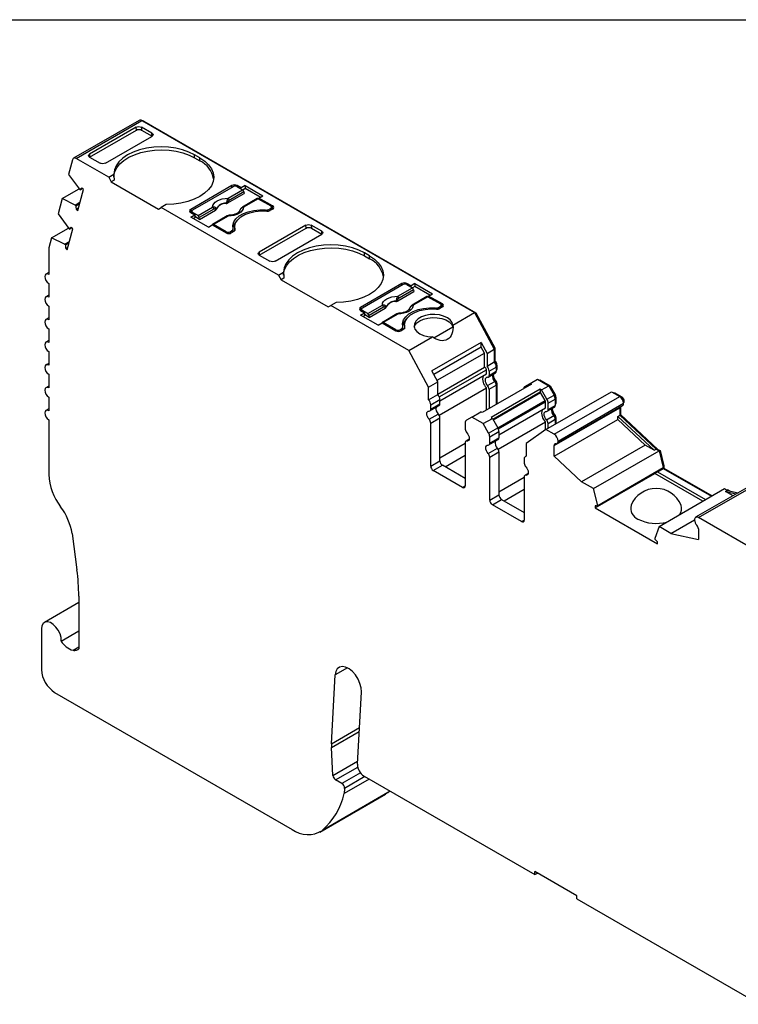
# Model space of a CAD drawing. Header units: millimetres. Extents: x 6 to 273, y 6 to 210.
# Tile 6 of 7: x 204 to 242, y 156 to 210. Entities that reach past the tile are written whole.
import ezdxf

# ---------------------------------------------------------------- set-up
doc = ezdxf.new("R2010")
doc.units = ezdxf.units.MM
doc.linetypes.add('SLD-Solid', pattern=[0])
doc.layers.add('TEXT', color=140, linetype='SLD-Solid', lineweight=25)

msp = doc.modelspace()

# ---------------------------------------------------------------- linework, layer by layer
for p, q in [((210.041, 204.122), (206.505, 202.081)), ((206.655, 202.066), (210.191, 204.107)), ((210.191, 204.107), (228.123, 193.755)), ((210.261, 204.066), (210.297, 204.087)), ((210.297, 204.087), (228.198, 193.752)), ((209.881, 203.755), (207.371, 202.306)), ((207.371, 202.143), (209.893, 203.599)), ((209.893, 203.599), (209.881, 203.755)), ((210.736, 203.425), (210.164, 203.755)), ((210.164, 203.755), (210.176, 203.599)), ((210.176, 203.599), (210.748, 203.269)), ((210.748, 203.269), (210.736, 203.425)), ((208.226, 201.813), (210.735, 203.261)), ((207.371, 202.306), (207.359, 202.136)), ((213.317, 202.098), (213.034, 202.262)), ((213.034, 202.098), (213.034, 202.262)), ((206.45, 202.003), (206.237, 201.207)), ((208.402, 201.057), (206.655, 202.066)), ((207.371, 202.143), (207.943, 201.813)), ((213.034, 202.098), (213.317, 201.935)), ((213.317, 201.935), (213.317, 202.098)), ((206.237, 201.207), (206.823, 200.412)), ((208.402, 201.057), (208.681, 201.218)), ((208.402, 201.057), (208.544, 200.812)), ((208.695, 200.9), (208.544, 200.812)), ((208.544, 200.812), (211.089, 199.343)), ((205.889, 199.909), (206.804, 200.437)), ((206.735, 199.264), (207.037, 200.391)), ((206.823, 200.412), (206.864, 200.375)), ((206.864, 200.375), (206.98, 200.442)), ((207.037, 200.391), (206.953, 200.466)), ((215.049, 200.608), (212.822, 199.323)), ((215.12, 200.547), (212.928, 199.282)), ((214.833, 199.673), (215.698, 200.173)), ((214.834, 199.926), (215.621, 200.38)), ((215.691, 200.265), (214.904, 199.811)), ((215.049, 200.506), (215.049, 200.608)), ((215.551, 200.482), (215.332, 200.608)), ((215.332, 200.608), (215.332, 200.547)), ((215.332, 200.547), (215.621, 200.38)), ((215.763, 200.604), (215.551, 200.482)), ((215.551, 200.421), (215.551, 200.482)), ((215.763, 200.441), (215.637, 200.368)), ((215.691, 200.265), (215.698, 200.173)), ((215.763, 200.604), (216.711, 200.057)), ((215.763, 200.604), (215.763, 200.441)), ((216.569, 199.976), (215.763, 200.441)), ((205.889, 199.909), (205.67, 199.09)), ((206.594, 199.558), (205.889, 199.909)), ((206.594, 199.558), (206.855, 199.709)), ((206.635, 199.522), (206.835, 199.637)), ((216.407, 199.902), (215.62, 199.448)), ((216.457, 199.897), (215.67, 199.443)), ((216.457, 199.897), (217.135, 199.506)), ((216.499, 199.935), (216.711, 200.057)), ((217.241, 199.506), (216.499, 199.935)), ((216.499, 199.874), (216.499, 199.935)), ((205.67, 199.09), (206.256, 198.295)), ((206.635, 199.522), (206.594, 199.558)), ((206.651, 199.339), (206.774, 199.41)), ((206.651, 199.339), (206.735, 199.264)), ((211.089, 199.343), (211.231, 199.425)), ((211.509, 199.585), (211.231, 199.425)), ((217.552, 195.775), (211.231, 199.425)), ((212.822, 199.323), (212.822, 199.159)), ((212.822, 199.159), (212.884, 199.195)), ((212.822, 199.159), (213.041, 199.033)), ((212.884, 199.22), (212.884, 199.123)), ((213.217, 198.993), (212.928, 199.159)), ((212.928, 199.159), (212.928, 199.098)), ((213.217, 198.993), (214.004, 199.447)), ((214.074, 199.332), (213.287, 198.877)), ((213.294, 198.785), (214.159, 199.284)), ((216.859, 199.234), (216.859, 199.29)), ((217.029, 199.323), (217.135, 199.384)), ((217.029, 199.323), (217.029, 199.235)), ((217.241, 199.343), (217.1, 199.261)), ((217.135, 199.282), (217.135, 199.384)), ((217.179, 199.307), (217.179, 199.445)), ((217.241, 199.343), (217.179, 199.379)), ((217.241, 199.343), (217.241, 199.506)), ((212.829, 198.91), (213.041, 199.033)), ((213.776, 198.363), (212.829, 198.91)), ((213.041, 198.869), (212.97, 198.829)), ((213.041, 199.033), (213.041, 198.869)), ((213.294, 198.785), (213.041, 198.931)), ((213.294, 198.785), (213.287, 198.877)), ((214.79, 198.969), (214.003, 198.514)), ((214.84, 198.964), (214.053, 198.51)), ((205.323, 197.791), (206.238, 198.319)), ((206.168, 197.147), (206.47, 198.274)), ((206.256, 198.295), (206.297, 198.258)), ((206.297, 198.258), (206.412, 198.325)), ((206.47, 198.274), (206.386, 198.348)), ((213.776, 198.363), (213.988, 198.486)), ((213.988, 198.486), (214.731, 198.057)), ((214.731, 198.118), (214.053, 198.51)), ((214.731, 198.057), (214.731, 198.118)), ((214.943, 198.118), (215.049, 198.18)), ((214.943, 198.118), (214.943, 198.031)), ((215.155, 198.139), (215.014, 198.057)), ((215.049, 198.077), (215.049, 198.18)), ((215.108, 198.111), (215.108, 198.261)), ((215.193, 198.373), (215.193, 198.21)), ((215.193, 198.21), (215.195, 198.171)), ((215.211, 198.202), (215.211, 198.238)), ((219.031, 198.473), (216.521, 197.024)), ((216.521, 196.86), (219.043, 198.316)), ((219.043, 198.316), (219.031, 198.473)), ((219.886, 198.143), (219.314, 198.473)), ((219.314, 198.473), (219.326, 198.317)), ((219.326, 198.317), (219.898, 197.987)), ((219.898, 197.987), (219.886, 198.143)), ((205.323, 197.791), (205.176, 197.244)), ((206.027, 197.441), (205.323, 197.791)), ((206.027, 197.441), (206.287, 197.591)), ((206.068, 197.405), (206.268, 197.52)), ((217.376, 196.531), (219.885, 197.979)), ((205.169, 197.184), (205.169, 195.82)), ((206.068, 197.405), (206.027, 197.441)), ((206.084, 197.222), (206.207, 197.293)), ((206.084, 197.222), (206.168, 197.147)), ((216.521, 197.024), (216.509, 196.854)), ((222.467, 196.816), (222.184, 196.979)), ((222.184, 196.816), (222.184, 196.979)), ((216.521, 196.86), (217.093, 196.53)), ((222.184, 196.816), (222.467, 196.653)), ((222.467, 196.653), (222.467, 196.816)), ((205.169, 195.921), (205.02, 195.835)), ((217.552, 195.775), (217.831, 195.936)), ((217.552, 195.775), (217.694, 195.53)), ((217.845, 195.618), (217.694, 195.53)), ((217.694, 195.53), (220.239, 194.061)), ((205.169, 195.33), (205.169, 194.595)), ((224.199, 195.326), (221.972, 194.04)), ((224.27, 195.265), (222.078, 194)), ((223.983, 194.644), (224.771, 195.098)), ((223.983, 194.391), (224.848, 194.89)), ((224.841, 194.983), (224.054, 194.529)), ((224.199, 195.224), (224.199, 195.326)), ((224.701, 195.2), (224.482, 195.326)), ((224.482, 195.326), (224.482, 195.265)), ((224.482, 195.265), (224.771, 195.098)), ((224.913, 195.322), (224.701, 195.2)), ((224.701, 195.138), (224.701, 195.2)), ((224.913, 195.159), (224.787, 195.086)), ((224.841, 194.983), (224.848, 194.89)), ((224.913, 195.322), (225.861, 194.775)), ((224.913, 195.322), (224.913, 195.159)), ((225.719, 194.693), (224.913, 195.159)), ((205.169, 194.696), (205.019, 194.61)), ((220.659, 194.303), (220.381, 194.142)), ((225.557, 194.62), (224.77, 194.166)), ((225.607, 194.615), (224.82, 194.161)), ((225.607, 194.615), (226.285, 194.224)), ((225.649, 194.653), (225.861, 194.775)), ((226.391, 194.224), (225.649, 194.653)), ((225.649, 194.591), (225.649, 194.653)), ((205.169, 194.105), (205.169, 193.37)), ((220.239, 194.061), (220.381, 194.142)), ((224.588, 191.714), (220.381, 194.142)), ((221.972, 194.04), (221.972, 193.877)), ((222.034, 193.913), (221.972, 193.877)), ((221.972, 193.877), (222.191, 193.751)), ((222.034, 193.938), (222.034, 193.841)), ((222.366, 193.71), (222.078, 193.877)), ((222.078, 193.877), (222.078, 193.816)), ((222.366, 193.71), (223.154, 194.165)), ((223.224, 194.05), (222.437, 193.595)), ((222.444, 193.503), (223.309, 194.002)), ((226.009, 193.952), (226.009, 194.008)), ((226.179, 194.04), (226.285, 194.102)), ((226.179, 194.04), (226.179, 193.953)), ((226.391, 194.061), (226.249, 193.979)), ((226.285, 194), (226.285, 194.102)), ((226.329, 194.025), (226.329, 194.163)), ((226.391, 194.061), (226.329, 194.097)), ((226.391, 194.061), (226.391, 194.224)), ((205.169, 193.472), (205.019, 193.385)), ((221.979, 193.628), (222.191, 193.751)), ((222.926, 193.081), (221.979, 193.628)), ((222.191, 193.587), (222.12, 193.546)), ((222.191, 193.751), (222.191, 193.587)), ((222.444, 193.503), (222.191, 193.648)), ((222.444, 193.503), (222.437, 193.595)), ((223.94, 193.687), (223.153, 193.232)), ((223.99, 193.682), (223.203, 193.227)), ((223.881, 192.836), (223.203, 193.227)), ((226.962, 193.084), (228.123, 193.755)), ((228.123, 193.755), (229.185, 191.786)), ((228.142, 193.72), (228.198, 193.752)), ((228.198, 193.752), (229.221, 191.856)), ((205.169, 192.88), (205.169, 192.145)), ((222.926, 193.081), (223.138, 193.204)), ((223.138, 193.204), (223.881, 192.775)), ((223.881, 192.775), (223.881, 192.836)), ((224.093, 192.836), (224.199, 192.897)), ((224.093, 192.836), (224.093, 192.749)), ((224.305, 192.857), (224.164, 192.775)), ((224.199, 192.795), (224.199, 192.897)), ((224.258, 192.829), (224.258, 192.979)), ((224.343, 193.091), (224.343, 192.928)), ((224.343, 192.928), (224.345, 192.889)), ((224.361, 192.92), (224.361, 192.956)), ((225.933, 192.399), (226.95, 192.986)), ((205.169, 192.247), (205.019, 192.16)), ((224.588, 191.714), (225.855, 192.445)), ((205.169, 191.656), (205.169, 190.921)), ((225.65, 189.745), (224.588, 191.714)), ((228.482, 192.144), (225.83, 190.613)), ((228.482, 191.9), (225.931, 190.427)), ((228.482, 192.144), (228.796, 191.561)), ((228.482, 191.9), (228.482, 192.144)), ((228.655, 191.58), (228.482, 191.9)), ((228.796, 191.561), (229.185, 191.786)), ((229.165, 191.824), (229.221, 191.856)), ((229.185, 191.786), (229.185, 191.1)), ((229.221, 191.856), (229.221, 191.147)), ((226.103, 190.107), (228.655, 191.58)), ((228.655, 190.811), (228.655, 191.58)), ((228.796, 191.561), (228.796, 190.876)), ((229.185, 191.127), (229.221, 191.147)), ((205.169, 191.022), (205.019, 190.935)), ((226.145, 190.03), (225.83, 190.613)), ((226.145, 189.361), (228.655, 190.811)), ((226.224, 189.212), (228.765, 190.679)), ((228.765, 190.452), (228.765, 190.679)), ((228.796, 190.876), (229.185, 191.1)), ((228.906, 190.598), (229.295, 190.822)), ((228.906, 190.598), (228.906, 190.37)), ((228.906, 190.37), (229.295, 190.594)), ((229.286, 190.898), (229.331, 190.924)), ((229.295, 190.822), (229.295, 190.594)), ((229.295, 190.676), (229.331, 190.697)), ((229.295, 190.642), (229.31, 190.651)), ((229.331, 190.924), (229.331, 190.697)), ((205.169, 190.431), (205.169, 189.696)), ((226.255, 189.002), (228.765, 190.452)), ((228.821, 189.82), (229.21, 190.045)), ((228.865, 190.278), (229.254, 190.503)), ((229.234, 190.016), (229.288, 190.047)), ((231.122, 189.942), (231.51, 190.166)), ((231.51, 190.166), (232.124, 189.812)), ((231.61, 190.109), (231.646, 190.129)), ((231.646, 190.129), (232.2, 189.809)), ((205.169, 189.797), (205.019, 189.711)), ((225.65, 189.745), (226.145, 190.03)), ((225.65, 189.059), (225.65, 189.745)), ((226.145, 189.345), (226.145, 190.03)), ((226.213, 188.23), (228.765, 189.703)), ((231.192, 189.901), (228.541, 188.37)), ((228.765, 188.5), (228.765, 189.703)), ((228.906, 189.622), (229.295, 189.846)), ((228.906, 189.622), (228.906, 188.581)), ((231.664, 189.629), (229.012, 188.098)), ((229.283, 189.921), (229.331, 189.948)), ((229.295, 189.846), (229.295, 188.806)), ((229.331, 189.948), (229.331, 188.826)), ((230.83, 189.773), (231.122, 189.942)), ((231.122, 189.942), (231.192, 189.901)), ((231.664, 189.629), (231.664, 189.465)), ((231.735, 189.588), (231.664, 189.629)), ((231.735, 189.588), (232.124, 189.812)), ((232.026, 189.083), (231.735, 189.588)), ((232.124, 189.812), (232.415, 189.308)), ((232.144, 189.776), (232.2, 189.809)), ((232.2, 189.809), (232.471, 189.34)), ((205.169, 189.206), (205.169, 188.471)), ((225.65, 189.059), (226.145, 189.345)), ((225.76, 188.781), (226.255, 189.067)), ((226.255, 188.839), (226.255, 189.067)), ((231.664, 189.465), (229.118, 187.996)), ((229.125, 187.985), (231.676, 189.458)), ((229.375, 187.552), (231.926, 189.025)), ((231.676, 189.458), (231.664, 189.465)), ((231.926, 189.025), (231.676, 189.458)), ((231.975, 187.449), (235.511, 189.49)), ((232.026, 189.083), (232.415, 189.308)), ((232.088, 188.874), (232.477, 189.098)), ((232.414, 187.196), (235.949, 189.237)), ((232.415, 189.308), (232.471, 189.34)), ((232.468, 189.175), (232.513, 189.2)), ((232.477, 189.098), (232.477, 188.758)), ((232.513, 189.2), (232.513, 188.86)), ((235.511, 189.49), (235.949, 189.237)), ((235.613, 189.431), (235.648, 189.452)), ((235.648, 189.452), (236.055, 189.217)), ((236.011, 189.191), (236.055, 189.217)), ((205.169, 188.572), (205.019, 188.486)), ((225.718, 188.462), (226.213, 188.748)), ((225.76, 188.553), (226.255, 188.839)), ((225.76, 188.553), (225.76, 188.781)), ((229.406, 187.489), (231.947, 188.956)), ((229.437, 187.166), (231.947, 188.615)), ((231.947, 188.615), (231.947, 188.956)), ((232.047, 188.441), (232.436, 188.666)), ((232.088, 188.533), (232.088, 188.874)), ((232.088, 188.533), (232.477, 188.758)), ((232.414, 186.586), (235.949, 188.628)), ((232.477, 188.839), (232.513, 188.86)), ((232.477, 188.805), (232.492, 188.814)), ((232.564, 186.701), (236.099, 188.742)), ((232.626, 186.833), (236.161, 188.874)), ((235.949, 188.628), (235.949, 188.226)), ((235.984, 188.676), (235.984, 188.268)), ((236.151, 188.95), (236.197, 188.976)), ((205.169, 187.981), (205.169, 185.029)), ((225.675, 188.004), (226.17, 188.289)), ((225.76, 187.805), (226.255, 188.091)), ((226.255, 185.77), (226.255, 188.091)), ((227.975, 188.125), (227.684, 187.957)), ((227.975, 188.125), (228.47, 188.411)), ((228.588, 187.771), (227.975, 188.125)), ((228.541, 188.37), (228.47, 188.411)), ((228.588, 187.771), (229.083, 188.057)), ((229.012, 188.098), (229.083, 188.057)), ((229.083, 188.057), (229.375, 187.552)), ((232.003, 187.983), (232.392, 188.208)), ((232.088, 187.785), (232.477, 188.009)), ((232.414, 186.014), (235.843, 187.994)), ((232.416, 188.179), (232.47, 188.211)), ((232.465, 188.084), (232.513, 188.111)), ((232.477, 188.009), (232.477, 187.739)), ((232.513, 188.111), (232.513, 187.759)), ((235.843, 188.165), (235.949, 188.226)), ((235.843, 187.994), (235.843, 188.165)), ((235.843, 188.165), (237.804, 186.338)), ((235.843, 187.994), (237.322, 186.617)), ((235.949, 188.247), (235.984, 188.268)), ((235.949, 188.226), (237.91, 186.4)), ((235.984, 188.268), (238.006, 186.385)), ((225.76, 185.485), (225.76, 187.805)), ((227.621, 187.82), (227.621, 187.479)), ((228.88, 187.266), (228.588, 187.771)), ((228.88, 187.266), (229.375, 187.552)), ((229.395, 186.393), (231.947, 187.866)), ((231.975, 187.449), (230.913, 186.706)), ((231.947, 187.429), (231.947, 187.866)), ((232.414, 187.196), (231.975, 187.449)), ((232.088, 187.514), (232.088, 187.785)), ((227.824, 186.915), (227.663, 186.822)), ((227.706, 186.831), (227.816, 186.894)), ((228.9, 186.625), (229.395, 186.911)), ((228.942, 187.057), (229.437, 187.343)), ((228.942, 186.717), (228.942, 187.057)), ((228.942, 186.717), (229.437, 187.002)), ((229.437, 187.343), (229.437, 187.002)), ((226.255, 185.934), (227.621, 186.723)), ((227.621, 186.73), (227.621, 184.41)), ((228.857, 186.167), (229.352, 186.453)), ((230.913, 186.706), (230.913, 186.021)), ((232.414, 186.014), (232.414, 186.586)), ((237.322, 186.617), (233.892, 184.637)), ((237.804, 186.338), (237.322, 186.617)), ((237.804, 186.338), (237.91, 186.4)), ((237.91, 186.4), (238.07, 186.308)), ((237.971, 186.365), (238.006, 186.385)), ((238.006, 186.385), (238.126, 186.316)), ((226.538, 185.444), (227.621, 186.07)), ((228.942, 185.968), (229.437, 186.254)), ((228.942, 183.648), (228.942, 185.968)), ((229.437, 186.254), (229.437, 183.933)), ((230.803, 185.869), (230.803, 185.642)), ((230.913, 186.034), (230.866, 186.007)), ((232.414, 186.014), (233.892, 184.637)), ((234.534, 184.267), (238.07, 186.308)), ((238.07, 186.308), (238.3, 185.404)), ((238.075, 186.287), (238.126, 186.316)), ((238.126, 186.316), (238.335, 185.493)), ((225.76, 185.485), (226.255, 185.77)), ((225.901, 185.24), (226.396, 185.525)), ((227.621, 184.818), (226.396, 185.525)), ((234.764, 183.363), (238.3, 185.404)), ((237.982, 185.172), (238.3, 185.355)), ((238.285, 185.464), (238.335, 185.493)), ((238.3, 185.404), (238.3, 185.355)), ((238.3, 185.355), (238.335, 185.376)), ((238.3, 185.355), (240.895, 183.857)), ((238.335, 185.493), (238.335, 185.376)), ((238.335, 185.376), (240.93, 183.878)), ((227.48, 184.328), (225.901, 185.24)), ((229.437, 184.097), (230.803, 184.886)), ((230.803, 184.893), (230.803, 182.573)), ((231.006, 185.078), (230.845, 184.985)), ((230.888, 184.994), (230.998, 185.057)), ((234.623, 183.233), (237.84, 185.09)), ((234.764, 183.314), (237.982, 185.172)), ((240.435, 183.592), (237.84, 185.09)), ((237.84, 185.09), (237.84, 185.09)), ((237.982, 185.172), (240.577, 183.674)), ((243.577, 184.762), (240.042, 182.721)), ((240.192, 182.706), (243.727, 184.747)), ((227.48, 184.328), (227.621, 184.41)), ((229.72, 183.607), (230.803, 184.233)), ((234.534, 184.267), (233.892, 184.637)), ((234.764, 183.363), (234.534, 184.267)), ((238.069, 182.226), (241.605, 184.267)), ((241.605, 184.267), (241.764, 184.175)), ((241.726, 184.197), (241.761, 184.217)), ((241.761, 184.217), (241.88, 184.149)), ((228.942, 183.648), (229.437, 183.933)), ((229.083, 183.403), (229.578, 183.689)), ((229.578, 183.689), (230.803, 182.981)), ((241.658, 184.114), (241.764, 184.175)), ((242.057, 183.884), (241.658, 184.114)), ((241.658, 184.114), (242.232, 183.985)), ((241.764, 184.175), (242.338, 184.046)), ((230.662, 182.491), (229.083, 183.403)), ((234.623, 183.333), (234.623, 183.233)), ((234.623, 183.233), (237.981, 181.294)), ((234.764, 183.314), (234.764, 183.363)), ((244.769, 180.063), (240.192, 182.706)), ((230.662, 182.491), (230.803, 182.573)), ((238.069, 182.226), (237.839, 181.588)), ((238.712, 181.855), (238.069, 182.226)), ((238.712, 181.855), (239.98, 182.587)), ((240.192, 182.096), (240.192, 181.524)), ((206.427, 181.843), (206.691, 179.889)), ((237.839, 181.588), (237.839, 181.539)), ((238.712, 181.855), (240.192, 181.524)), ((237.981, 181.294), (237.981, 181.395)), ((206.789, 178.473), (206.789, 175.631)), ((206.789, 178.127), (204.937, 177.058)), ((204.782, 176.714), (204.782, 174.51)), ((205.84, 176.049), (206.789, 176.596)), ((206.483, 175.553), (206.789, 175.73)), ((220.411, 170.514), (220.611, 174.222)), ((221.274, 174.605), (220.611, 174.222)), ((205.489, 173.285), (218.284, 165.899)), ((221.812, 169.408), (222.022, 173.309)), ((220.411, 170.514), (221.919, 171.385)), ((220.411, 170.313), (221.908, 171.177)), ((220.491, 168.803), (220.411, 170.313)), ((220.491, 168.803), (221.821, 169.571)), ((220.632, 168.569), (221.827, 169.258)), ((221.975, 168.945), (220.978, 168.369)), ((220.978, 168.369), (220.632, 168.569)), ((222.448, 168.608), (221.09, 167.824)), ((222.218, 168.741), (221.119, 168.106)), ((222.165, 168.771), (231.373, 163.456)), ((219.784, 165.75), (223.319, 167.791)), ((223.456, 167.886), (219.921, 165.845)), ((221.119, 168.106), (221.09, 167.824)), ((223.456, 167.886), (223.319, 167.791)), ((223.456, 167.886), (223.553, 167.97)), ((233.636, 162.313), (231.373, 163.619)), ((231.373, 163.456), (231.373, 163.619)), ((231.373, 163.456), (231.514, 163.538)), ((233.636, 162.15), (233.636, 162.313)), ((233.636, 162.15), (243.481, 156.466))]:
    msp.add_line(p, q)
at = {"flags": 128}
for points in [[(213.034, 202.262), (212.729, 202.412), (212.388, 202.532), (212.018, 202.621), (211.628, 202.675), (211.229, 202.693), (210.83, 202.674), (210.441, 202.62), (210.071, 202.532), (209.73, 202.411), (209.425, 202.26), (209.166, 202.084), (208.957, 201.887), (208.804, 201.673), (208.711, 201.449), (208.681, 201.218)], [(208.681, 201.057), (208.683, 201.126), (208.732, 201.351), (208.839, 201.569), (209.004, 201.774), (209.22, 201.963), (209.485, 202.13), (209.79, 202.272), (210.13, 202.385), (210.496, 202.467), (210.879, 202.515), (211.271, 202.529), (211.661, 202.508), (212.041, 202.453), (212.403, 202.365), (212.736, 202.246), (213.034, 202.098)], [(206.655, 202.066), (206.62, 202.083), (206.587, 202.092), (206.555, 202.095), (206.526, 202.09), (206.5, 202.078), (206.479, 202.059), (206.462, 202.034), (206.45, 202.003)], [(213.317, 202.098), (213.577, 201.923), (213.786, 201.725), (213.939, 201.512), (214.032, 201.287), (214.064, 201.057), (214.032, 200.826), (213.938, 200.601), (213.785, 200.388), (213.575, 200.191), (213.315, 200.015), (213.01, 199.865), (212.668, 199.745), (212.298, 199.657), (211.908, 199.603), (211.509, 199.585)], [(214.004, 199.447), (214.02, 199.54), (214.068, 199.63), (214.145, 199.713), (214.248, 199.785), (214.373, 199.845), (214.516, 199.889), (214.672, 199.916), (214.834, 199.926)], [(214.727, 199.641), (214.726, 199.65), (214.726, 199.656)], [(214.829, 199.738), (214.831, 199.702), (214.833, 199.673)], [(214.159, 199.284), (214.155, 199.32), (214.153, 199.347)], [(214.213, 199.36), (214.214, 199.352), (214.214, 199.345)], [(215.67, 199.443), (215.654, 199.35), (215.606, 199.26), (215.529, 199.177), (215.426, 199.105), (215.301, 199.045), (215.157, 199.001), (215.002, 198.973), (214.84, 198.964)], [(215.106, 198.278), (215.093, 198.461), (215.146, 198.643), (215.263, 198.814), (215.437, 198.968), (215.663, 199.098), (215.929, 199.199), (216.226, 199.266), (216.541, 199.297), (216.859, 199.29)], [(215.211, 198.238), (215.195, 198.419), (215.244, 198.598), (215.357, 198.767), (215.527, 198.918), (215.749, 199.046), (216.012, 199.145), (216.304, 199.21), (216.614, 199.238), (216.927, 199.229)], [(215.513, 199.347), (215.513, 199.348), (215.512, 199.35), (215.512, 199.351), (215.513, 199.351), (215.515, 199.351), (215.517, 199.35)], [(214.053, 198.51), (214.04, 198.516), (214.028, 198.519), (214.016, 198.519), (214.005, 198.516), (213.997, 198.51), (213.99, 198.501), (213.985, 198.489), (213.984, 198.483)], [(222.184, 196.979), (221.879, 197.13), (221.538, 197.25), (221.168, 197.339), (220.778, 197.393), (220.379, 197.411), (219.98, 197.392), (219.591, 197.338), (219.221, 197.25), (218.88, 197.129), (218.575, 196.978), (218.316, 196.802), (218.107, 196.605), (217.954, 196.391), (217.861, 196.166), (217.831, 195.936)], [(217.831, 195.775), (217.833, 195.844), (217.882, 196.069), (217.989, 196.287), (218.154, 196.492), (218.37, 196.681), (218.635, 196.848), (218.94, 196.99), (219.28, 197.103), (219.646, 197.185), (220.029, 197.233), (220.42, 197.247), (220.811, 197.226), (221.191, 197.171), (221.552, 197.083), (221.886, 196.963), (222.184, 196.816)], [(222.467, 196.816), (222.727, 196.64), (222.936, 196.443), (223.089, 196.23), (223.182, 196.005), (223.213, 195.774), (223.182, 195.544), (223.088, 195.319), (222.934, 195.106), (222.725, 194.909), (222.465, 194.733), (222.16, 194.583), (221.818, 194.463), (221.448, 194.375), (221.058, 194.321), (220.659, 194.303)], [(205.169, 195.82), (205.088, 195.848), (205.019, 195.835), (204.973, 195.782), (204.957, 195.697), (204.973, 195.594), (205.019, 195.488), (205.088, 195.395), (205.169, 195.33)], [(205.169, 194.595), (205.088, 194.623), (205.019, 194.61), (204.973, 194.557), (204.957, 194.472), (204.973, 194.369), (205.019, 194.263), (205.088, 194.171), (205.169, 194.105)], [(223.154, 194.165), (223.17, 194.258), (223.218, 194.348), (223.295, 194.43), (223.398, 194.503), (223.523, 194.563), (223.666, 194.607), (223.822, 194.634), (223.983, 194.644)], [(223.877, 194.359), (223.876, 194.367), (223.876, 194.374)], [(223.979, 194.456), (223.981, 194.42), (223.983, 194.391)], [(223.309, 194.002), (223.305, 194.037), (223.303, 194.065)], [(223.363, 194.078), (223.363, 194.07), (223.364, 194.063)], [(224.82, 194.161), (224.804, 194.068), (224.756, 193.978), (224.679, 193.895), (224.576, 193.823), (224.451, 193.763), (224.307, 193.719), (224.152, 193.691), (223.99, 193.682)], [(224.256, 192.995), (224.243, 193.179), (224.296, 193.361), (224.413, 193.532), (224.587, 193.686), (224.813, 193.816), (225.079, 193.917), (225.376, 193.984), (225.691, 194.015), (226.009, 194.008)], [(224.361, 192.956), (224.345, 193.137), (224.394, 193.316), (224.507, 193.485), (224.677, 193.636), (224.899, 193.764), (225.162, 193.863), (225.454, 193.928), (225.764, 193.956), (226.077, 193.947)], [(224.663, 194.065), (224.663, 194.066), (224.662, 194.068), (224.662, 194.069), (224.663, 194.069), (224.664, 194.069), (224.667, 194.068)], [(205.169, 193.37), (205.088, 193.398), (205.019, 193.385), (204.973, 193.332), (204.957, 193.248), (204.973, 193.145), (205.019, 193.039), (205.088, 192.946), (205.169, 192.88)], [(223.203, 193.227), (223.19, 193.233), (223.178, 193.237), (223.166, 193.237), (223.155, 193.233), (223.147, 193.227), (223.14, 193.218), (223.135, 193.207), (223.134, 193.201)], [(226.962, 193.084), (226.918, 193.228), (226.814, 193.362), (226.659, 193.478), (226.459, 193.568), (226.228, 193.629), (225.979, 193.655), (225.726, 193.647), (225.484, 193.603), (225.266, 193.528), (225.087, 193.424), (224.956, 193.299), (224.881, 193.159), (224.866, 193.013), (224.912, 192.869), (225.017, 192.735), (225.174, 192.62), (225.374, 192.531), (225.606, 192.471), (225.855, 192.445)], [(224.873, 192.969), (224.91, 193.065), (225.014, 193.2), (225.171, 193.316), (225.372, 193.406), (225.605, 193.467), (225.856, 193.492), (226.111, 193.483), (226.354, 193.438), (226.571, 193.36), (226.749, 193.255), (226.878, 193.127), (226.95, 192.986)], [(205.169, 192.145), (205.088, 192.174), (205.019, 192.16), (204.973, 192.107), (204.957, 192.023), (204.973, 191.92), (205.019, 191.814), (205.088, 191.721), (205.169, 191.656)], [(205.169, 190.921), (205.088, 190.949), (205.019, 190.935), (204.973, 190.883), (204.957, 190.798), (204.973, 190.695), (205.019, 190.589), (205.088, 190.496), (205.169, 190.431)], [(228.821, 190.269), (228.769, 190.262), (228.729, 190.232), (228.703, 190.183), (228.694, 190.118), (228.703, 190.043), (228.729, 189.964), (228.769, 189.888), (228.821, 189.82)], [(205.169, 189.696), (205.088, 189.724), (205.019, 189.711), (204.973, 189.658), (204.957, 189.573), (204.973, 189.47), (205.019, 189.364), (205.088, 189.271), (205.169, 189.206)], [(205.169, 188.471), (205.088, 188.499), (205.019, 188.486), (204.973, 188.433), (204.957, 188.349), (204.973, 188.245), (205.019, 188.139), (205.088, 188.047), (205.169, 187.981)], [(225.675, 188.004), (225.623, 188.071), (225.582, 188.148), (225.556, 188.227), (225.548, 188.302), (225.556, 188.367), (225.582, 188.416), (225.623, 188.445), (225.675, 188.453)], [(235.952, 188.657), (235.951, 188.65), (235.949, 188.628)], [(232.003, 187.983), (231.951, 188.051), (231.911, 188.127), (231.885, 188.206), (231.876, 188.281), (231.885, 188.346), (231.911, 188.395), (231.951, 188.425), (232.003, 188.432)], [(227.706, 187.28), (227.758, 187.213), (227.799, 187.136), (227.825, 187.057), (227.834, 186.982), (227.825, 186.917), (227.799, 186.868), (227.758, 186.838), (227.706, 186.831)], [(228.857, 186.167), (228.805, 186.234), (228.764, 186.311), (228.738, 186.39), (228.73, 186.465), (228.738, 186.53), (228.764, 186.579), (228.805, 186.609), (228.857, 186.616)], [(230.888, 185.443), (230.94, 185.376), (230.981, 185.299), (231.007, 185.22), (231.016, 185.145), (231.007, 185.08), (230.981, 185.031), (230.94, 185.001), (230.888, 184.994)], [(205.84, 176.049), (205.832, 176.233), (205.778, 176.432), (205.685, 176.629), (205.56, 176.807), (205.413, 176.951), (205.258, 177.049), (205.108, 177.091), (204.975, 177.075), (204.871, 177.002), (204.805, 176.878), (204.782, 176.714)], [(222.022, 173.309), (222.009, 173.529), (221.949, 173.766), (221.846, 174.002), (221.706, 174.222), (221.54, 174.411), (221.359, 174.556), (221.175, 174.648), (221, 174.679), (220.848, 174.648), (220.727, 174.556), (220.646, 174.411), (220.611, 174.222)]]:
    msp.add_lwpolyline(points, dxfattribs=at)
for centre, radius, start, end in [((210.102, 203.983), 0.152, 54.6724, 114.0171), ((210.237, 204.001), 0.105, 55.1134, 108.8406), ((212.772, 200.746), 1.308, 10.1225, 65.3931), ((207.031, 200.3), 0.183, 115.1262, 155.5999), ((215.19, 200.335), 0.307, 62.6098, 117.3902), ((215.226, 200.342), 0.231, 62.6097, 117.3903), ((215.537, 200.25), 0.155, 5.689, 57.1991), ((214.714, 199.084), 0.573, 88.8448, 151.1498), ((214.715, 199.07), 0.571, 88.8136, 151.181), ((214.507, 199.356), 0.5, 49.8822, 58.7426), ((214.749, 199.795), 0.155, 5.689, 57.1991), ((216.428, 199.857), 0.0498, 54.0182, 114.6714), ((207.176, 199.476), 0.543, 175.1886, 194.6786), ((212.853, 199.241), 0.0873, 110.7831, 249.2167), ((212.951, 199.22), 0.0655, 110.7834, 249.2166), ((213.92, 199.316), 0.155, 5.689, 57.1991), ((214.044, 199.394), 0.118, 336.668, 18.1748), ((215.641, 199.403), 0.0497, 54.016, 114.6959), ((216.89, 199.588), 0.3, 264.1493, 297.6352), ((216.96, 199.528), 0.301, 263.6693, 297.5976), ((217.112, 199.445), 0.0655, 290.7834, 69.2166), ((217.21, 199.425), 0.0873, 290.7834, 69.2166), ((213.132, 198.862), 0.155, 5.689, 57.1991), ((214.811, 198.925), 0.0484, 53.1027, 115.5868), ((215.776, 198.187), 0.692, 134.3616, 168.6992), ((206.464, 198.183), 0.183, 115.1262, 155.5999), ((214.837, 198.323), 0.231, 242.6097, 297.3903), ((214.872, 198.33), 0.307, 242.6097, 297.3903), ((215.014, 198.265), 0.0925, 292.3205, 7.6742), ((215.121, 198.224), 0.0919, 292.1145, 9.0942), ((205.399, 197.186), 0.23, 165.5733, 180.5104), ((206.609, 197.359), 0.543, 175.1886, 194.6786), ((221.922, 195.464), 1.308, 10.1225, 65.3931), ((224.34, 195.053), 0.307, 62.6098, 117.3902), ((224.376, 195.06), 0.231, 62.6097, 117.3903), ((224.686, 194.968), 0.155, 5.689, 57.1991), ((223.864, 193.801), 0.573, 88.8448, 151.1498), ((223.865, 193.788), 0.571, 88.8136, 151.181), ((223.657, 194.073), 0.5, 49.8822, 58.7426), ((223.899, 194.513), 0.155, 5.689, 57.1991), ((225.578, 194.575), 0.0498, 54.0182, 114.6714), ((222.003, 193.959), 0.0873, 110.7831, 249.2167), ((222.101, 193.938), 0.0655, 110.7834, 249.2166), ((223.069, 194.034), 0.155, 5.689, 57.1991), ((223.194, 194.112), 0.118, 336.668, 18.1748), ((224.791, 194.121), 0.0497, 54.016, 114.6959), ((226.04, 194.306), 0.3, 264.1493, 297.6352), ((226.11, 194.246), 0.301, 263.6693, 297.5976), ((226.262, 194.163), 0.0655, 290.7834, 69.2166), ((226.36, 194.142), 0.0873, 290.7834, 69.2166), ((222.282, 193.58), 0.155, 5.689, 57.1991), ((223.961, 193.643), 0.0484, 53.1027, 115.5868), ((224.925, 192.905), 0.692, 134.3616, 168.6992), ((223.987, 193.041), 0.231, 242.6097, 297.3903), ((224.022, 193.048), 0.307, 242.6097, 297.3903), ((224.164, 192.983), 0.0925, 292.3205, 7.6742), ((224.271, 192.942), 0.0919, 292.1145, 9.0942), ((229.018, 190.908), 0.313, 2.9317, 49.656), ((228.637, 190.684), 0.128, 357.891, 82.031), ((228.445, 190.576), 0.462, 2.6816, 40.481), ((228.834, 190.8), 0.462, 2.6816, 40.481), ((229.196, 190.584), 0.0995, 305.3056, 6.0066), ((229.281, 190.691), 0.0497, 305.3056, 6.0066), ((229.189, 190.171), 0.631, 163.8912, 227.8164), ((228.822, 190.355), 0.0853, 269.3919, 10.3655), ((229.48, 190.333), 0.395, 168.7921, 226.9559), ((229.747, 190.48), 0.631, 184.995, 223.2821), ((228.984, 189.831), 0.311, 2.8262, 43.4312), ((229.175, 189.94), 0.156, 2.8263, 43.4312), ((228.595, 189.606), 0.311, 2.8262, 43.4312), ((230.913, 189.655), 0.144, 125.0293, 179.621), ((225.298, 188.759), 0.462, 2.6816, 40.481), ((225.793, 189.045), 0.462, 2.6816, 40.481), ((231.803, 188.951), 0.144, 1.9565, 31.1438), ((231.656, 188.859), 0.433, 1.9565, 31.1437), ((232.045, 189.084), 0.433, 1.9565, 31.1437), ((232.224, 189.191), 0.289, 1.9565, 31.1437), ((235.7, 188.848), 0.462, 3.3118, 57.3419), ((235.888, 188.957), 0.309, 3.6632, 57.3174), ((225.676, 188.538), 0.0853, 269.3919, 10.3655), ((226.439, 188.578), 0.395, 168.7921, 226.9559), ((226.156, 188.829), 0.0995, 305.3056, 6.0066), ((232.371, 188.334), 0.631, 163.8912, 227.8164), ((232.004, 188.518), 0.0853, 269.3919, 10.3654), ((232.662, 188.496), 0.395, 168.7921, 226.9559), ((232.929, 188.643), 0.631, 184.995, 223.2821), ((232.378, 188.747), 0.0995, 305.3055, 6.0066), ((232.463, 188.854), 0.0497, 305.3055, 6.0066), ((236.015, 188.862), 0.147, 304.9756, 4.8118), ((236.096, 188.971), 0.101, 309.7322, 3.3504), ((225.449, 187.79), 0.311, 2.8262, 43.4312), ((225.944, 188.075), 0.311, 2.8262, 43.4312), ((227.772, 187.834), 0.151, 125.698, 185.6204), ((231.777, 187.769), 0.311, 2.8262, 43.4312), ((232.166, 187.994), 0.311, 2.8262, 43.4312), ((232.357, 188.104), 0.156, 2.8262, 43.4312), ((227.932, 187.494), 0.311, 182.8262, 223.4312), ((229.004, 187.328), 0.433, 1.9565, 31.1437), ((228.509, 187.043), 0.433, 1.9565, 31.1437), ((229.338, 186.992), 0.0995, 305.3055, 6.0066), ((232.164, 186.807), 0.462, 3.3118, 57.3419), ((227.705, 186.746), 0.0853, 89.3919, 190.3655), ((228.858, 186.701), 0.0853, 269.3919, 10.3654), ((229.621, 186.741), 0.395, 168.7921, 226.9559), ((229.126, 186.239), 0.311, 2.8262, 43.4312), ((232.498, 186.602), 0.0853, 89.3919, 190.3656), ((232.501, 186.814), 0.127, 268.9987, 8.9426), ((228.631, 185.953), 0.311, 2.8262, 43.4312), ((230.933, 185.891), 0.131, 98.3858, 189.5016), ((226.067, 185.499), 0.307, 182.6055, 237.3945), ((226.562, 185.784), 0.307, 182.6056, 237.3945), ((231.114, 185.657), 0.311, 182.8262, 223.4312), ((208.206, 185.163), 3.04, 182.5169, 217.9243), ((230.887, 184.909), 0.0853, 89.3918, 190.3654), ((227.535, 184.396), 0.0873, 230.7968, 9.2141), ((237.91, 182.828), 1.451, 22.0732, 157.9268), ((229.744, 183.947), 0.307, 182.6055, 237.3945), ((203.253, 181.347), 3.213, 8.8887, 37.3196), ((229.249, 183.662), 0.307, 182.6055, 237.3945), ((234.661, 183.078), 0.258, 66.2735, 98.4316), ((237.165, 183.206), 0.622, 164.3429, 248.2211), ((238.79, 183.19), 0.5, 318.5438, 21.5711), ((237.916, 184.535), 2.145, 242.7474, 285.4704), ((240.109, 182.605), 0.13, 50.5335, 187.5166), ((230.717, 182.559), 0.0873, 230.7968, 9.2141), ((240.449, 182.617), 0.47, 183.5811, 223.3478), ((239.881, 182.081), 0.311, 2.826, 43.4314), ((237.401, 180.968), 0.72, 36.3626, 52.4858), ((196.17, 178.445), 10.619, 0.1524, 7.8179), ((206.772, 176.592), 1.079, 210.2544, 254.4541), ((206.317, 174.58), 1.537, 182.6055, 237.3945), ((222.297, 170.416), 1.889, 177.0143, 183.1154), ((222.573, 169.414), 0.761, 180.4191, 237.5877), ((220.8, 168.829), 0.31, 184.8352, 237.2443), ((220.817, 168.114), 0.301, 358.5088, 57.794), ((217.484, 168.619), 3.692, 311.3038, 347.574), ((219.14, 167.034), 1.422, 232.9848, 303.2903)]:
    msp.add_arc(centre, radius, start, end)
for points, knots in [([(209.881, 203.755), (209.914, 203.774), (209.967, 203.789), (210.078, 203.789), (210.131, 203.774), (210.164, 203.755)], [0, 0, 0, 0, 0.5, 0.5, 1, 1, 1, 1]), ([(209.893, 203.599), (209.926, 203.618), (209.979, 203.633), (210.09, 203.633), (210.143, 203.618), (210.176, 203.599)], [0, 0, 0, 0, 0.5, 0.5, 1, 1, 1, 1]), ([(210.736, 203.425), (210.769, 203.406), (210.794, 203.375), (210.794, 203.311), (210.769, 203.281), (210.735, 203.261)], [0, 0, 0, 0, 0.5, 0.5, 1, 1, 1, 1]), ([(207.371, 202.143), (207.338, 202.162), (207.312, 202.192), (207.313, 202.256), (207.338, 202.287), (207.371, 202.306)], [0, 0, 0, 0, 0.5, 0.5, 1, 1, 1, 1]), ([(208.226, 201.813), (208.193, 201.794), (208.14, 201.779), (208.029, 201.779), (207.976, 201.793), (207.943, 201.813)], [0, 0, 0, 0, 0.5, 0.5, 1, 1, 1, 1]), ([(214.829, 199.738), (214.818, 199.726), (214.787, 199.696), (214.749, 199.671), (214.726, 199.656)], [0, 0, 0, 0, 0.389276, 1, 1, 1, 1]), ([(214.727, 199.641), (214.733, 199.642), (214.739, 199.643), (214.745, 199.644), (214.752, 199.645), (214.758, 199.646), (214.764, 199.647), (214.77, 199.649), (214.776, 199.65), (214.782, 199.652), (214.784, 199.653), (214.787, 199.653), (214.79, 199.654), (214.796, 199.656), (214.801, 199.658), (214.806, 199.66), (214.809, 199.661), (214.812, 199.663), (214.814, 199.664), (214.821, 199.667), (214.827, 199.67), (214.833, 199.673)], [0, 0, 0, 0, 0.0000193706, 0.0000193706, 0.0000193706, 0.0000387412, 0.0000387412, 0.0000387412, 0.0000581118, 0.0000581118, 0.0000581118, 0.0000677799, 0.0000677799, 0.0000677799, 0.0000871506, 0.0000871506, 0.0000871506, 0.0000968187, 0.0000968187, 0.0000968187, 0.0001214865, 0.0001214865, 0.0001214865, 0.0001214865]), ([(214.004, 199.447), (214.018, 199.45), (214.045, 199.457), (214.086, 199.456), (214.125, 199.449), (214.146, 199.437), (214.156, 199.431)], [0, 0, 0, 0, 0.251221, 0.500849, 0.763425, 1, 1, 1, 1]), ([(214.156, 199.431), (214.164, 199.425), (214.181, 199.413), (214.202, 199.389), (214.209, 199.37), (214.213, 199.36)], [0, 0, 0, 0, 0.265902, 0.599333, 1, 1, 1, 1]), ([(214.159, 199.284), (214.163, 199.287), (214.168, 199.29), (214.172, 199.292), (214.176, 199.295), (214.18, 199.298), (214.183, 199.301), (214.187, 199.304), (214.19, 199.308), (214.193, 199.311), (214.195, 199.313), (214.196, 199.314), (214.198, 199.316), (214.201, 199.319), (214.203, 199.323), (214.205, 199.326), (214.206, 199.328), (214.207, 199.33), (214.208, 199.332), (214.211, 199.336), (214.213, 199.341), (214.214, 199.345)], [0, 0, 0, 0, 0.0000193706, 0.0000193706, 0.0000193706, 0.0000387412, 0.0000387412, 0.0000387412, 0.0000581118, 0.0000581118, 0.0000581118, 0.00006778, 0.00006778, 0.00006778, 0.0000871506, 0.0000871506, 0.0000871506, 0.0000968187, 0.0000968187, 0.0000968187, 0.0001214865, 0.0001214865, 0.0001214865, 0.0001214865]), ([(215.465, 199.257), (215.461, 199.245), (215.452, 199.218), (215.392, 199.154), (215.285, 199.087), (215.137, 199.035), (215, 199.007), (214.917, 199.004), (214.894, 199.004)], [0, 0, 0, 0, 0.164111, 0.344717, 0.537733, 0.730731, 0.926871, 1, 1, 1, 1]), ([(215.517, 199.35), (215.51, 199.341), (215.493, 199.32), (215.472, 199.281), (215.465, 199.249), (215.461, 199.232)], [0, 0, 0, 0, 0.265902, 0.599333, 1, 1, 1, 1]), ([(215.62, 199.448), (215.599, 199.434), (215.56, 199.409), (215.526, 199.369), (215.512, 199.351)], [0, 0, 0, 0, 0.553024, 1, 1, 1, 1]), ([(215.67, 199.443), (215.656, 199.438), (215.629, 199.429), (215.587, 199.408), (215.549, 199.381), (215.528, 199.36), (215.517, 199.35)], [0, 0, 0, 0, 0.251221, 0.500849, 0.763425, 1, 1, 1, 1]), ([(214.894, 199.002), (214.877, 199), (214.843, 198.996), (214.808, 198.978), (214.79, 198.969)], [0, 0, 0, 0, 0.512278, 1, 1, 1, 1]), ([(214.84, 198.964), (214.854, 198.978), (214.874, 198.998), (214.888, 199), (214.893, 199.001)], [0, 0, 0, 0, 0.682117, 1, 1, 1, 1]), ([(214.893, 199.001), (214.894, 199.001), (214.9, 199.003), (214.904, 199), (214.907, 198.998)], [0, 0, 0, 0, 0.17328, 1, 1, 1, 1]), ([(219.031, 198.473), (219.064, 198.492), (219.117, 198.507), (219.228, 198.507), (219.281, 198.492), (219.314, 198.473)], [0, 0, 0, 0, 0.5, 0.5, 1, 1, 1, 1]), ([(219.043, 198.316), (219.076, 198.336), (219.129, 198.35), (219.24, 198.35), (219.293, 198.336), (219.326, 198.317)], [0, 0, 0, 0, 0.5, 0.5, 1, 1, 1, 1]), ([(219.886, 198.143), (219.919, 198.124), (219.944, 198.093), (219.944, 198.029), (219.919, 197.999), (219.885, 197.979)], [0, 0, 0, 0, 0.5, 0.5, 1, 1, 1, 1]), ([(216.521, 196.86), (216.488, 196.88), (216.462, 196.91), (216.463, 196.974), (216.488, 197.005), (216.521, 197.024)], [0, 0, 0, 0, 0.5, 0.5, 1, 1, 1, 1]), ([(217.376, 196.531), (217.343, 196.511), (217.29, 196.497), (217.179, 196.497), (217.126, 196.511), (217.093, 196.53)], [0, 0, 0, 0, 0.5, 0.5, 1, 1, 1, 1]), ([(223.979, 194.456), (223.968, 194.444), (223.937, 194.414), (223.899, 194.389), (223.876, 194.374)], [0, 0, 0, 0, 0.389276, 1, 1, 1, 1]), ([(223.877, 194.359), (223.883, 194.36), (223.889, 194.361), (223.895, 194.362), (223.902, 194.363), (223.908, 194.364), (223.914, 194.365), (223.92, 194.366), (223.926, 194.368), (223.931, 194.37), (223.934, 194.37), (223.937, 194.371), (223.94, 194.372), (223.946, 194.374), (223.951, 194.376), (223.956, 194.378), (223.959, 194.379), (223.962, 194.38), (223.964, 194.382), (223.971, 194.384), (223.977, 194.388), (223.983, 194.391)], [0, 0, 0, 0, 0.0000193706, 0.0000193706, 0.0000193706, 0.0000387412, 0.0000387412, 0.0000387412, 0.0000581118, 0.0000581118, 0.0000581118, 0.0000677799, 0.0000677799, 0.0000677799, 0.0000871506, 0.0000871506, 0.0000871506, 0.0000968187, 0.0000968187, 0.0000968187, 0.0001214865, 0.0001214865, 0.0001214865, 0.0001214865]), ([(223.154, 194.165), (223.168, 194.168), (223.195, 194.174), (223.236, 194.174), (223.275, 194.167), (223.296, 194.155), (223.306, 194.149)], [0, 0, 0, 0, 0.251221, 0.500849, 0.763425, 1, 1, 1, 1]), ([(223.306, 194.149), (223.314, 194.143), (223.331, 194.131), (223.352, 194.107), (223.359, 194.088), (223.363, 194.078)], [0, 0, 0, 0, 0.265902, 0.599333, 1, 1, 1, 1]), ([(223.309, 194.002), (223.313, 194.005), (223.318, 194.007), (223.322, 194.01), (223.326, 194.013), (223.33, 194.016), (223.333, 194.019), (223.337, 194.022), (223.34, 194.026), (223.343, 194.029), (223.345, 194.03), (223.346, 194.032), (223.348, 194.034), (223.351, 194.037), (223.353, 194.041), (223.355, 194.044), (223.356, 194.046), (223.357, 194.048), (223.358, 194.049), (223.361, 194.054), (223.363, 194.059), (223.364, 194.063)], [0, 0, 0, 0, 0.0000193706, 0.0000193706, 0.0000193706, 0.0000387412, 0.0000387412, 0.0000387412, 0.0000581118, 0.0000581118, 0.0000581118, 0.00006778, 0.00006778, 0.00006778, 0.0000871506, 0.0000871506, 0.0000871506, 0.0000968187, 0.0000968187, 0.0000968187, 0.0001214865, 0.0001214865, 0.0001214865, 0.0001214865]), ([(224.615, 193.975), (224.611, 193.962), (224.602, 193.936), (224.542, 193.872), (224.435, 193.805), (224.287, 193.752), (224.15, 193.725), (224.067, 193.722), (224.044, 193.722)], [0, 0, 0, 0, 0.164111, 0.344717, 0.537733, 0.730731, 0.926871, 1, 1, 1, 1]), ([(224.667, 194.068), (224.66, 194.059), (224.643, 194.038), (224.622, 193.999), (224.615, 193.967), (224.611, 193.95)], [0, 0, 0, 0, 0.265902, 0.599333, 1, 1, 1, 1]), ([(224.77, 194.166), (224.749, 194.152), (224.71, 194.126), (224.676, 194.087), (224.662, 194.069)], [0, 0, 0, 0, 0.553024, 1, 1, 1, 1]), ([(224.82, 194.161), (224.806, 194.156), (224.779, 194.147), (224.737, 194.125), (224.699, 194.099), (224.678, 194.078), (224.667, 194.068)], [0, 0, 0, 0, 0.251221, 0.500849, 0.763425, 1, 1, 1, 1]), ([(224.044, 193.72), (224.027, 193.718), (223.993, 193.714), (223.958, 193.696), (223.94, 193.687)], [0, 0, 0, 0, 0.512278, 1, 1, 1, 1]), ([(223.99, 193.682), (224.004, 193.696), (224.024, 193.716), (224.038, 193.718), (224.043, 193.719)], [0, 0, 0, 0, 0.682117, 1, 1, 1, 1]), ([(224.043, 193.719), (224.044, 193.719), (224.05, 193.721), (224.054, 193.718), (224.057, 193.715)], [0, 0, 0, 0, 0.17328, 1, 1, 1, 1]), ([(226.962, 193.084), (226.969, 192.921), (226.952, 192.758), (226.851, 192.481), (226.767, 192.37), (226.546, 192.242), (226.41, 192.226), (226.129, 192.283), (225.986, 192.353), (225.855, 192.445)], [0, 0, 0, 0, 0.25, 0.25, 0.5, 0.5, 0.75, 0.75, 1, 1, 1, 1]), ([(206.483, 175.553), (206.549, 175.542), (206.609, 175.545), (206.711, 175.574), (206.753, 175.598), (206.789, 175.631)], [0, 0, 0, 0, 0.25, 0.25, 0.4638639, 0.4638639, 0.4638639, 0.4638639])]:
    msp.add_open_spline(points, degree=3, knots=knots)
for points in [[(208.681, 201.218), (208.681, 201.115), (208.686, 201.008), (208.695, 200.9)], [(214.767, 199.783), (214.755, 199.737), (214.741, 199.694), (214.726, 199.656)], [(214.834, 199.926), (214.807, 199.895), (214.782, 199.846), (214.767, 199.783)], [(214.904, 199.811), (214.877, 199.795), (214.85, 199.771), (214.829, 199.738)], [(214.153, 199.347), (214.129, 199.355), (214.101, 199.348), (214.074, 199.332)], [(214.153, 199.347), (214.185, 199.351), (214.204, 199.356), (214.213, 199.36)], [(217.831, 195.936), (217.831, 195.832), (217.836, 195.726), (217.845, 195.618)], [(223.917, 194.501), (223.905, 194.455), (223.891, 194.411), (223.876, 194.374)], [(223.983, 194.644), (223.957, 194.613), (223.932, 194.564), (223.917, 194.501)], [(224.054, 194.529), (224.027, 194.513), (224, 194.489), (223.979, 194.456)], [(223.303, 194.065), (223.279, 194.073), (223.251, 194.065), (223.224, 194.05)], [(223.303, 194.065), (223.335, 194.069), (223.354, 194.073), (223.363, 194.078)]]:
    msp.add_open_spline(points, degree=3)
at = {"layer": 'TEXT'}
msp.add_line((6.35, 209.55), (273.05, 209.55), dxfattribs=at)

doc.saveas('drawing.dxf')
